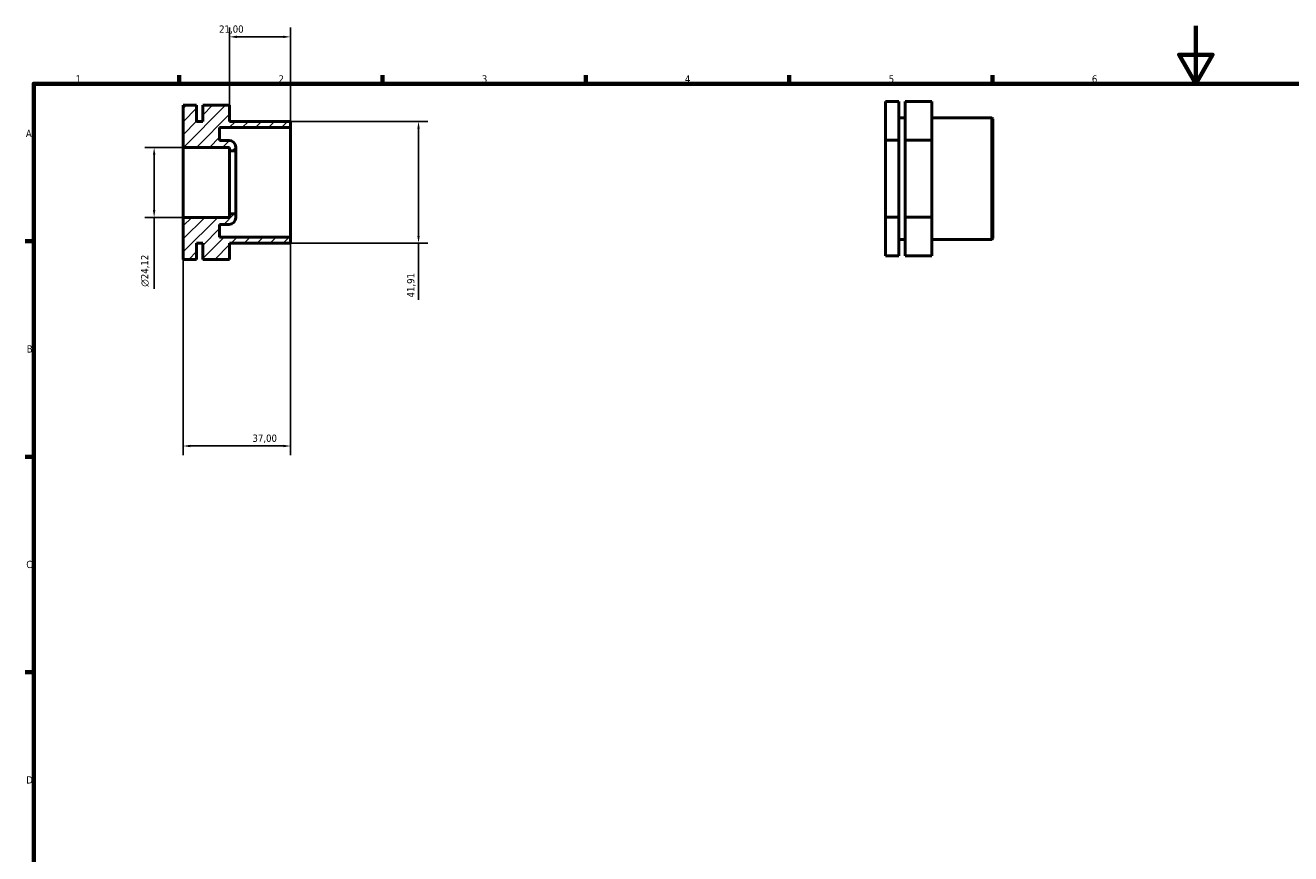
# Model space of a CAD drawing. Header units: millimetres. Extents: x 0 to 906, y 0 to 594.
# Tile 2 of 3: x 17 to 453, y 309 to 594. Entities that reach past the tile are written whole.
import ezdxf

# ---------------------------------------------------------------- set-up
doc = ezdxf.new("R2010")
doc.units = ezdxf.units.MM
for name, color, linetype, lineweight in [('Border (ISO)', 7, 'Continuous', 70), ('Dimension (ISO)', 7, 'Continuous', 25), ('Hatch (ISO)', 7, 'Continuous', 18), ('Visible (ISO)', 7, 'Continuous', 50)]:
    doc.layers.add(name, color=color, linetype=linetype, lineweight=lineweight)
doc.styles.add('Note Text (ISO)', font='tahoma.ttf')
doc.dimstyles.new('Default (ISO)', dxfattribs={"dimtxt": 2.5, "dimasz": 2.5, "dimexe": 3.175, "dimexo": 0, "dimgap": 0.762, "dimtad": 1, "dimrnd": 1e-08, "dimzin": 0, "dimtxsty": 'Note Text (ISO)', "dimcen": 0.09, "dimdle": 10, "dimclrd": 256, "dimclre": 256, "dimclrt": 232, "dimazin": 0, "dimtfac": 1.40208, "dimtmove": 0, "dimatfit": 3, "dimfxl": 1, "dimtolj": 1, "dimtzin": 0, "dimlwd": -1, "dimlwe": -1, "dimarcsym": 0})

# ---------------------------------------------------------------- blocks, each defined once
blk = doc.blocks.new('Borders Default Border')
at = {"layer": 'Border (ISO)'}
for p, q in [((70.08, 574), (70.08, 576.9)), ((140.17, 574), (140.17, 576.9)), ((210.25, 574), (210.25, 576.9)), ((280.33, 574), (280.33, 576.9)), ((350.42, 574), (350.42, 576.9)), ((20, 519.75), (17.1, 519.75)), ((20, 445.5), (17.1, 445.5)), ((20, 371.25), (17.1, 371.25))]:
    blk.add_line(p, q, dxfattribs=at)
at = {"layer": 'Border (ISO)', "flags": 128}
for points in [[(420.5, 594), (420.5, 574), (414.73, 584), (426.27, 584), (420.5, 574)], [(20, 20), (20, 574), (821, 574), (821, 20), (20, 20)]]:
    blk.add_lwpolyline(points, dxfattribs=at)
at = {"layer": 'Border (ISO)', "color": 232, "true_color": 0xca0064, "char_height": 2.5, "attachment_point": 7, "style": 'Note Text (ISO)'}
for s, insert in [('1', (34.48, 574.4)), ('2', (104.37, 574.4)), ('3', (174.43, 574.35)), ('4', (244.42, 574.4)), ('5', (314.64, 574.35)), ('6', (384.66, 574.35)), ('A', (17.29, 555.62)), ('B', (17.59, 481.37)), ('C', (17.43, 407.08)), ('D', (17.43, 332.88))]:
    blk.add_mtext(s, dxfattribs=dict(at, insert=insert))
blk = doc.blocks.new('*D7')
at = {"layer": 'Defpoints', "color": 0, "transparency": 16777216}
for p in [(71.5, 527.94), (108.5, 521.14), (108.5, 449.18)]:
    blk.add_point(p, dxfattribs=at)
at = {"layer": 'Dimension (ISO)', "transparency": 16777216}
for p, q in [((71.5, 527.94), (71.5, 446.01)), ((108.5, 521.14), (108.5, 446.01)), ((74, 449.18), (106, 449.18))]:
    blk.add_line(p, q, dxfattribs=at)
for points in [[(74, 449.6), (74, 448.76), (71.5, 449.18)], [(106, 449.6), (106, 448.76), (108.5, 449.18)]]:
    blk.add_solid(points, dxfattribs=at)
at = {"layer": 'Dimension (ISO)', "color": 232, "true_color": 0xca0064, "transparency": 16777216, "insert": (95.38, 453.12), "char_height": 2.5, "attachment_point": 1, "style": 'Note Text (ISO)'}
blk.add_mtext('\\A1;37,00', dxfattribs=at)
blk = doc.blocks.new('*D9')
at = {"layer": 'Defpoints', "color": 0, "transparency": 16777216}
for p in [(71.5, 552.06), (61.5, 527.94), (71.5, 527.94)]:
    blk.add_point(p, dxfattribs=at)
at = {"layer": 'Dimension (ISO)', "transparency": 16777216}
for p, q in [((71.5, 552.06), (58.33, 552.06)), ((61.5, 549.56), (61.5, 530.44)), ((71.5, 527.94), (58.33, 527.94)), ((61.5, 527.94), (61.5, 503.28))]:
    blk.add_line(p, q, dxfattribs=at)
for points in [[(61.08, 549.56), (61.92, 549.56), (61.5, 552.06)], [(61.08, 530.44), (61.92, 530.44), (61.5, 527.94)]]:
    blk.add_solid(points, dxfattribs=at)
at = {"layer": 'Dimension (ISO)', "color": 232, "true_color": 0xca0064, "transparency": 16777216, "insert": (56.98, 504.05), "char_height": 2.5, "attachment_point": 1, "rotation": 90, "style": 'Note Text (ISO)'}
blk.add_mtext('\\A1;\\fAIGDT|b0|i0;\\H2.5000;\\ln\\fTahoma|b0|i0;\\H2.5000;24,12', dxfattribs=at)
blk = doc.blocks.new('*D10')
at = {"layer": 'Defpoints', "color": 0, "transparency": 16777216}
for p in [(108.13, 560.96), (108.13, 519.04), (152.61, 519.04)]:
    blk.add_point(p, dxfattribs=at)
at = {"layer": 'Dimension (ISO)', "transparency": 16777216}
for p, q in [((108.13, 560.96), (155.79, 560.96)), ((152.61, 558.46), (152.61, 521.54)), ((108.13, 519.04), (155.79, 519.04)), ((152.61, 519.04), (152.61, 499.58))]:
    blk.add_line(p, q, dxfattribs=at)
for points in [[(152.2, 558.46), (153.03, 558.46), (152.61, 560.96)], [(152.2, 521.54), (153.03, 521.54), (152.61, 519.04)]]:
    blk.add_solid(points, dxfattribs=at)
at = {"layer": 'Dimension (ISO)', "color": 232, "true_color": 0xca0064, "transparency": 16777216, "insert": (148.68, 500.34), "char_height": 2.5, "attachment_point": 1, "rotation": 90, "style": 'Note Text (ISO)'}
blk.add_mtext('\\A1;41,91', dxfattribs=at)
blk = doc.blocks.new('*D11')
at = {"layer": 'Defpoints', "color": 0, "transparency": 16777216}
for p in [(87.5, 590.14), (87.5, 566.56), (108.5, 558.86)]:
    blk.add_point(p, dxfattribs=at)
at = {"layer": 'Dimension (ISO)', "transparency": 16777216}
for p, q in [((87.5, 566.56), (87.5, 593.32)), ((108.5, 558.86), (108.5, 593.32)), ((106, 590.14), (90, 590.14))]:
    blk.add_line(p, q, dxfattribs=at)
for points in [[(90, 590.56), (90, 589.73), (87.5, 590.14)], [(106, 590.56), (106, 589.73), (108.5, 590.14)]]:
    blk.add_solid(points, dxfattribs=at)
at = {"layer": 'Dimension (ISO)', "color": 232, "true_color": 0xca0064, "transparency": 16777216, "insert": (83.89, 594.08), "char_height": 2.5, "attachment_point": 1, "style": 'Note Text (ISO)'}
blk.add_mtext('\\A1;21,00', dxfattribs=at)

msp = doc.modelspace()

# ---------------------------------------------------------------- hatches: boundary and pattern name
at = {"layer": 'Hatch (ISO)'}
h = msp.add_hatch(dxfattribs=at)
h.set_pattern_fill('ANSI31', color=256, scale=25.4, style=0)
h.set_pattern_definition([(45, (0, 0), (-2.245064, 2.245064), [])])
edge = h.paths.add_edge_path()
edge.add_line((108.13, 519.045), (108.5, 519.415))
edge.add_line((108.5, 519.415), (108.5, 521.14))
edge.add_line((108.5, 521.14), (84.08, 521.14))
edge.add_line((84.08, 521.14), (84.08, 525.53))
edge.add_line((84.08, 525.53), (87.3, 525.53))
edge.add_ellipse((87.3, 527.83), major_axis=(0, -2.3), ratio=1, start_angle=0, end_angle=90)
edge.add_line((89.6, 527.83), (89.6, 529.147))
edge.add_line((89.6, 529.147), (87.5, 529.147))
edge.add_line((87.5, 529.147), (87.5, 527.941))
edge.add_line((87.5, 527.942), (71.5, 527.942))
edge.add_line((71.5, 527.942), (71.5, 513.442))
edge.add_line((71.5, 513.442), (76.125, 513.442))
edge.add_line((76.125, 513.442), (76.125, 519.045))
edge.add_line((76.125, 519.045), (78.25, 519.045))
edge.add_line((78.25, 519.045), (78.25, 513.442))
edge.add_line((78.25, 513.442), (87.5, 513.442))
edge.add_line((87.5, 513.442), (87.5, 519.045))
edge.add_line((87.5, 519.045), (108.13, 519.045))
edge = h.paths.add_edge_path()
edge.add_line((108.5, 560.585), (108.13, 560.955))
edge.add_line((108.13, 560.955), (87.5, 560.955))
edge.add_line((87.5, 560.955), (87.5, 566.558))
edge.add_line((87.5, 566.558), (78.25, 566.558))
edge.add_line((78.25, 566.558), (78.25, 560.955))
edge.add_line((78.25, 560.955), (76.125, 560.955))
edge.add_line((76.125, 560.955), (76.125, 566.558))
edge.add_line((76.125, 566.558), (71.5, 566.558))
edge.add_line((71.5, 566.558), (71.5, 552.058))
edge.add_line((71.5, 552.058), (87.5, 552.058))
edge.add_line((87.5, 552.058), (87.5, 550.853))
edge.add_line((87.5, 550.853), (89.6, 550.853))
edge.add_line((89.6, 550.853), (89.6, 552.17))
edge.add_ellipse((87.3, 552.17), major_axis=(2.3, 0), ratio=1, start_angle=0, end_angle=90)
edge.add_line((87.3, 554.47), (84.08, 554.47))
edge.add_line((84.08, 554.47), (84.08, 558.86))
edge.add_line((84.08, 558.86), (108.5, 558.86))
edge.add_line((108.5, 558.86), (108.5, 560.585))

# ---------------------------------------------------------------- linework, layer by layer
at = {"layer": 'Visible (ISO)'}
for p, q in [((318.156, 567.822), (313.531, 567.822)), ((313.531, 567.822), (313.531, 554.543)), ((318.156, 554.543), (318.156, 567.822)), ((329.531, 567.822), (320.281, 567.822)), ((320.281, 567.822), (320.281, 554.543)), ((329.531, 554.543), (329.531, 567.822)), ((76.125, 566.558), (71.5, 566.558)), ((71.5, 566.558), (71.5, 552.058)), ((76.125, 560.955), (76.125, 566.558)), ((87.5, 566.558), (78.25, 566.558)), ((78.25, 566.558), (78.25, 560.955)), ((87.5, 560.955), (87.5, 566.558)), ((78.25, 560.955), (76.125, 560.955)), ((84.08, 554.47), (84.08, 558.86)), ((84.08, 558.86), (108.5, 558.86)), ((108.13, 560.955), (87.5, 560.955)), ((108.5, 560.585), (108.13, 560.955)), ((108.5, 558.86), (108.5, 560.585)), ((108.5, 521.14), (108.5, 558.86)), ((318.156, 562.219), (320.281, 562.219)), ((329.531, 562.219), (350.161, 562.219)), ((350.161, 520.309), (350.161, 562.219)), ((350.531, 561.849), (350.161, 562.219)), ((350.531, 561.849), (350.531, 520.679)), ((87.3, 554.47), (84.08, 554.47)), ((313.531, 554.543), (313.531, 527.985)), ((318.156, 554.543), (313.531, 554.543)), ((318.156, 527.985), (318.156, 554.543)), ((320.281, 554.543), (320.281, 527.985)), ((329.531, 554.543), (320.281, 554.543)), ((329.531, 527.985), (329.531, 554.543)), ((71.5, 552.058), (87.5, 552.058)), ((71.5, 527.942), (71.5, 552.058)), ((87.5, 552.058), (87.5, 550.853)), ((87.5, 550.853), (89.6, 550.853)), ((87.5, 529.147), (87.5, 550.853)), ((89.6, 550.853), (89.6, 552.17)), ((89.6, 529.147), (89.6, 550.853)), ((87.5, 527.942), (71.5, 527.942)), ((71.5, 527.942), (71.5, 513.442)), ((89.6, 529.147), (87.5, 529.147)), ((87.5, 529.147), (87.5, 527.942)), ((89.6, 527.83), (89.6, 529.147)), ((318.156, 527.985), (313.531, 527.985)), ((313.531, 527.985), (313.531, 514.706)), ((318.156, 514.706), (318.156, 527.985)), ((329.531, 527.985), (320.281, 527.985)), ((320.281, 527.985), (320.281, 514.706)), ((329.531, 514.706), (329.531, 527.985)), ((84.08, 521.14), (84.08, 525.53)), ((84.08, 525.53), (87.3, 525.53)), ((76.125, 513.442), (76.125, 519.045)), ((76.125, 519.045), (78.25, 519.045)), ((78.25, 519.045), (78.25, 513.442)), ((108.5, 521.14), (84.08, 521.14)), ((87.5, 513.442), (87.5, 519.045)), ((87.5, 519.045), (108.13, 519.045)), ((108.13, 519.045), (108.5, 519.415)), ((108.5, 519.415), (108.5, 521.14)), ((318.156, 520.309), (320.281, 520.309)), ((329.531, 520.309), (350.161, 520.309)), ((350.531, 520.679), (350.161, 520.309)), ((318.156, 514.706), (313.531, 514.706)), ((329.531, 514.706), (320.281, 514.706)), ((76.125, 513.442), (71.5, 513.442)), ((87.5, 513.442), (78.25, 513.442))]:
    msp.add_line(p, q, dxfattribs=at)
for centre, start, end in [((87.3, 552.17), 0, 90), ((87.3, 527.83), 270, 0)]:
    msp.add_arc(centre, 2.3, start, end, dxfattribs=at)

# ---------------------------------------------------------------- block references
msp.add_blockref('Borders Default Border', (0, 0))

# ---------------------------------------------------------------- dimensions: what is measured, and where the dimension line sits
at = {"layer": 'Dimension (ISO)'}
for base, p1, p2, angle, override, picture, middle in [((87.5, 590.144), (108.5, 558.86), (87.5, 566.558), 180, {"dimdec": 2, "dimtp": 0, "dimtm": 0, "dimtdec": 2, "dimtofl": 0, "dimatfit": 1}, '*D11', (88, 590.144)), ((152.614, 519.045), (108.13, 560.955), (108.13, 519.045), 90, {"dimdec": 2, "dimtp": 0, "dimtm": 0, "dimtdec": 2, "dimtofl": 0, "dimatfit": 2}, '*D10', (152.614, 504.44)), ((108.5, 449.181), (71.5, 527.942), (108.5, 521.14), 180, {"dimdec": 2, "dimtp": 0, "dimtm": 0, "dimtdec": 2, "dimtofl": 0, "dimatfit": 1}, '*D7', (99.5, 449.181))]:
    dim = msp.add_linear_dim(base=base, p1=p1, p2=p2, angle=angle, dimstyle='Default (ISO)', override=override, dxfattribs=at)
    dim.commit()
    dim.dimension.update_dxf_attribs({"geometry": picture, "text_midpoint": middle, "dimtype": 160})
dim = msp.add_linear_dim(base=(61.5, 527.942), p1=(71.5, 552.058), p2=(71.5, 527.942), angle=90, text='\\fAIGDT|b0|i0;\\H2.5000;\\ln\\fTahoma|b0|i0;\\H2.5000;<>', dimstyle='Default (ISO)', override={"dimdec": 2, "dimtp": 0, "dimtm": 0, "dimtdec": 2, "dimtofl": 0, "dimatfit": 2}, dxfattribs=at)
dim.commit()
dim.dimension.update_dxf_attribs({"geometry": '*D9', "text_midpoint": (61.5, 509.596), "dimtype": 160})

doc.saveas('drawing.dxf')
